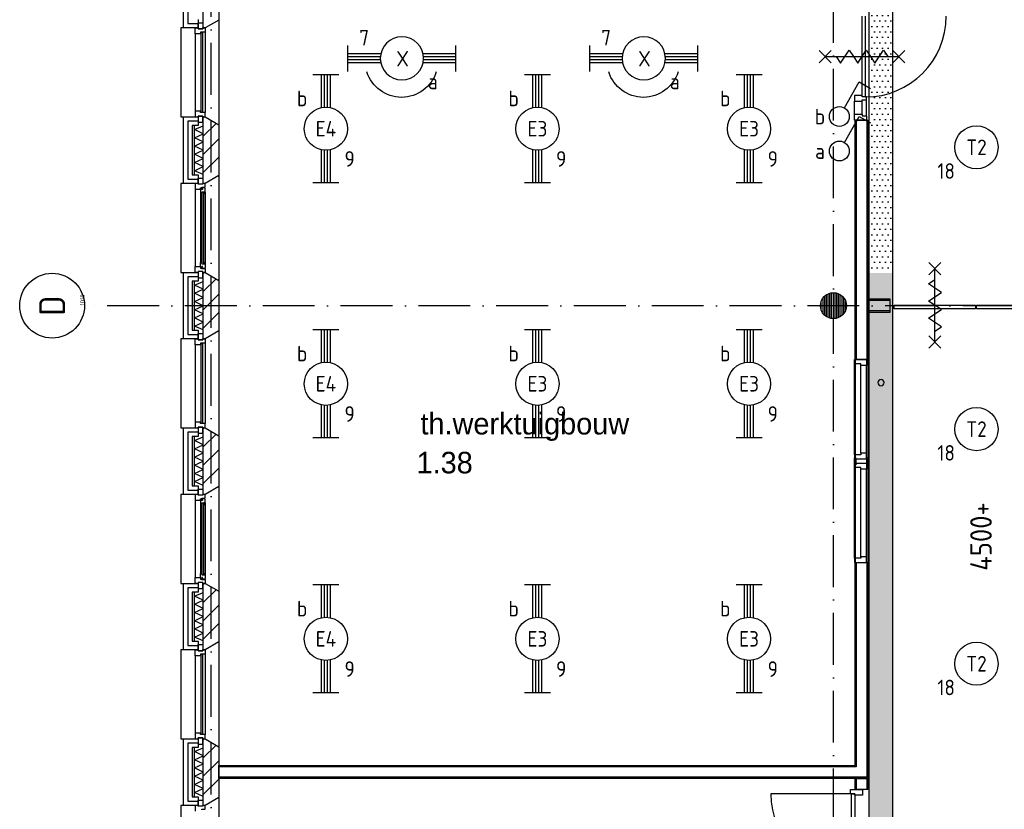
# Model space of a CAD drawing. Header units: millimetres. Extents: x 84333 to 240712, y -2244 to 84291.
# Tile 20 of 87: x 121504 to 132895, y 21345 to 30487. Entities that reach past the tile are written whole.
import ezdxf
from ezdxf.enums import TextEntityAlignment as Align

# ---------------------------------------------------------------- set-up
doc = ezdxf.new("R2010")
doc.units = ezdxf.units.MM
doc.header["$LTSCALE"] = 100
doc.linetypes.add('DASHDOT', pattern=[9, 6, -1.5, 0, -1.5])
doc.layers.get('0').update_dxf_attribs({"linetype": 'CONTINUOUS'})
for name, color, linetype in [('AFDELING', 4, 'CONTINUOUS'), ('AL$1----_TEKST', 7, 'CONTINUOUS'), ('AL$2----_RENVOOI', 7, 'CONTINUOUS'), ('AL$7----_STRAMIEN', 1, 'DASHDOT'), ('AL21----_BUITENWAND', 4, 'CONTINUOUS'), ('AL21K---_ISOLATIE', 1, 'CONTINUOUS'), ('AL22----_BINNENWAND', 7, 'CONTINUOUS'), ('AL28----_KONSTRUKTIE', 3, 'CONTINUOUS'), ('AL31----_BUITENKOZ', 7, 'CONTINUOUS'), ('AL32----_BINNENKOZ', 7, 'CONTINUOUS'), ('AL32----_DRAAIRICHTING', 1, 'CONTINUOUS'), ('AL65----_BEVEILIGING', 7, 'CONTINUOUS'), ('ALN-----_BLOCKNAAM', 2, 'CONTINUOUS'), ('ALXA3---_VOLZWART', 14, 'CONTINUOUS'), ('ALXAA---_GEWBETON', 12, 'CONTINUOUS'), ('ALXAB---_PREFABBETON', 1, 'CONTINUOUS'), ('BOUW', 8, 'CONTINUOUS'), ('EB63101-_ATTRIB', 2, 'CONTINUOUS'), ('EB63102-_ATTRIB', 2, 'CONTINUOUS'), ('EL63101-_LICHT-ARM', 3, 'CONTINUOUS'), ('EL63101-LICHT-ARM', 3, 'CONTINUOUS'), ('EL63102-_LICHT-SCH', 3, 'CONTINUOUS'), ('EL6441--_DATACOM', 3, 'CONTINUOUS'), ('KABELGGOOT1', 8, 'CONTINUOUS')]:
    doc.layers.add(name, color=color, linetype=linetype)
doc.styles.add('1_8', font='ISO', dxfattribs={"height": 1.8})
doc.styles.add('BURO-025', font='BUROFONT.shx', dxfattribs={"height": 250})
doc.styles.get("Standard").update_dxf_attribs({"font": 'iso.shx'})
doc.styles.add('TECHNIC', font='technic_.ttf')
pattern_1 = [(8e-14, (39793.956, 199192.7), (31.75, 63.5), [0, -63.5])]

# ---------------------------------------------------------------- blocks, each defined once
blk = doc.blocks.new('EJ3T20')
at = {"color": 0}
for p, q in [((-6.25, -1.5), (-6.25, 1.5)), ((6.25, -1.5), (6.25, 1.5)), ((-6.25, 0.52), (-2.44, 0.52)), ((-6.25, 0.17), (-2.49, 0.17)), ((2.44, 0.52), (6.25, 0.52)), ((2.49, 0.17), (6.25, 0.17)), ((-6.25, -0.17), (-2.49, -0.17)), ((-6.25, -0.52), (-2.44, -0.52)), ((2.44, -0.52), (6.25, -0.52)), ((2.49, -0.17), (6.25, -0.17))]:
    blk.add_line(p, q, dxfattribs=at)
blk.add_circle((0, 0), 2.5, dxfattribs=at)
at = {"color": 0, "style": '1_8'}
for tag, flags, p in [('SCHAK', 8, (3.5, 2.75)), ('A_CODE', 8, (0, 0)), ('GROEP', 8, (-3.5, -2.75)), ('KAST', 9, (3.5, -2.75))]:
    blk.add_attdef(tag, text='', height=1.8, dxfattribs=dict(at, flags=flags)).set_placement(p, align=Align.MIDDLE)
blk = doc.blocks.new('SCHAK')
blk.add_lwpolyline([(0.58, 1), (2.31, 4), (3.61, 3.25)])
blk.add_circle((0, 0), 1.15)
at = {"style": '1_8'}
for tag, flags, p in [('SCHAK', 8, (3, 5.5)), ('KAST', 9, (-3, 0.5)), ('M_CODE', 9, (0, 0)), ('DOEL', 9, (-3, -2)), ('GROEP', 9, (-3, -4.5))]:
    blk.add_attdef(tag, text='', height=1.8, dxfattribs=dict(at, flags=flags)).set_placement(p, align=Align.MIDDLE_CENTER)
blk = doc.blocks.new('ES3G00')
at = {"color": 0}
blk.add_circle((0, 0), 2.5, dxfattribs=at)
at = {"color": 0, "style": '1_8'}
for tag, flags, p in [('SCHAK', 8, (3.5, 2.75)), ('A_CODE', 8, (0, 0)), ('GROEP', 8, (-3.5, -2.75)), ('KAST', 9, (3.5, -2.75))]:
    blk.add_attdef(tag, text='', height=1.8, dxfattribs=dict(at, flags=flags)).set_placement(p, align=Align.MIDDLE)
blk = doc.blocks.new('PENDEL')
at = {"color": 0}
for p, q in [((-6.25, -1.5), (-6.25, 1.5)), ((6.25, -1.5), (6.25, 1.5)), ((-6.25, 0.52), (-2.44, 0.52)), ((-6.25, 0.18), (-2.49, 0.18)), ((2.44, 0.52), (6.25, 0.52)), ((2.49, 0.18), (6.25, 0.18)), ((-6.25, -0.18), (-2.49, -0.18)), ((-6.25, -0.52), (-2.44, -0.52)), ((2.44, -0.52), (6.25, -0.52)), ((2.49, -0.18), (6.25, -0.18))]:
    blk.add_line(p, q, dxfattribs=at)
blk.add_circle((0, 0), 2.5, dxfattribs=at)
at = {"layer": 'EL63101-_LICHT-ARM'}
blk.add_arc((0.04, -0.3), 4.21, 197.6135, 342.3865, dxfattribs=at)
at = {"color": 6, "style": '1_8'}
for tag, flags, p in [('SCHAK', 8, (3.5, 2.75)), ('A_CODE', 8, (0, 0)), ('GROEP', 8, (-3.5, -2.75)), ('KAST', 9, (3.5, -2.75))]:
    blk.add_attdef(tag, text='', height=1.8, dxfattribs=dict(at, flags=flags)).set_placement(p, align=Align.MIDDLE)
at = {"style": '1_8', "flags": 8}
blk.add_attdef('M_CODE', text='', height=3.6, dxfattribs=at).set_placement((0, 0), align=Align.MIDDLE_CENTER)
blk = doc.blocks.new('1010')
at = {"layer": 'AL$7----_STRAMIEN', "color": 7, "linetype": 'Continuous'}
blk.add_circle((0, 750), 750, dxfattribs=at)
at = {"layer": 'AL$7----_STRAMIEN', "color": 3, "linetype": 'Continuous'}
blk.add_attdef('STR-NAAM', text='', height=600, rotation=360, dxfattribs=at).set_placement((0, 750), align=Align.MIDDLE)
at = {"layer": 'ALN-----_BLOCKNAAM', "linetype": 'Continuous'}
blk.add_text('1010', height=100, dxfattribs=at).set_placement((0, 0))
blk = doc.blocks.new('A$C13e6995e')
at = {"layer": 'KABELGGOOT1'}
h = blk.add_hatch(dxfattribs=at)
h.set_pattern_fill('DOTS', color=256, scale=40, style=0)
h.set_pattern_definition(pattern_1)
h.paths.add_polyline_path([(47270, 36923), (47000, 36923), (47000, 35878), (47270, 35878)])
h.paths.add_polyline_path([(46621, 36531), (46621, 36331), (46995, 36331), (46995, 36531)])
h.paths.add_polyline_path([(46621, 36331), (46621, 36531), (46145, 36531), (46145, 36331)])
h.paths.add_polyline_path([(47000, 31285), (47270, 31285), (47270, 32865), (47000, 32865)])
h = blk.add_hatch(dxfattribs=at)
h.set_pattern_fill('DOTS', color=256, scale=40, style=0)
h.set_pattern_definition(pattern_1)
h.paths.add_polyline_path([(47270, 31285), (47000, 31285), (47000, 30604), (47270, 30604)])
h = blk.add_hatch(dxfattribs=at)
h.set_pattern_fill('DOTS', color=256, scale=40, style=0)
h.set_pattern_definition(pattern_1)
h.paths.add_polyline_path([(47270, 30166), (47000, 30166), (47000, 29802), (47270, 29802)])
h.paths.add_polyline_path([(47270, 30604), (47000, 30604), (47000, 30166), (47270, 30166)])
h = blk.add_hatch(dxfattribs=at)
h.set_pattern_fill('DOTS', color=256, scale=40, style=0)
h.set_pattern_definition(pattern_1)
h.paths.add_polyline_path([(47270, 29800), (47000, 29800), (47000, 26932), (47270, 26932)])
h.paths.add_polyline_path([(47270, 26932), (47000, 26932), (47000, 23926), (47270, 23926)])
h.paths.add_polyline_path([(47270, 23926), (47000, 23926), (47000, 23210), (46925, 23135), (45721, 23135), (45721, 22935), (46925, 22935), (47000, 22859), (46999, 20839), (47270, 20839), (47270, 22859), (47344, 22934), (50030, 22934), (50105, 22859), (50105, 20839), (50305, 20839), (50305, 22859), (50380, 22934), (54027, 22934), (54102, 22859), (54102, 20839), (54302, 20839), (54302, 22859), (54377, 22934), (55311, 22935), (55311, 23981), (55111, 23981), (55111, 23210), (55049, 23134), (47345, 23134), (47270, 23210)])
at = {"layer": 'AL$2----_RENVOOI', "color": 8, "linetype": 'Continuous'}
for start, end in [(0, 180), (180, 0)]:
    blk.add_arc((47137, 28529), 36, start, end, dxfattribs=at)
at = {"layer": 'AL$7----_STRAMIEN', "color": 1}
for p, q in [((39385, 9360), (39385, 79257)), ((46585, 9961), (46585, 79257)), ((59485, 29420), (37921, 29420))]:
    blk.add_line(p, q, dxfattribs=at)
at = {"layer": 'AL21----_BUITENWAND', "color": 8}
for p, q in [((39065, 32635), (39065, 33405)), ((39234, 32735), (39234, 32635)), ((39234, 32635), (39065, 32635)), ((39065, 30835), (39065, 31605)), ((39065, 31605), (39234, 31605)), ((39234, 31605), (39234, 31505)), ((39234, 31505), (39165, 31505)), ((39165, 31505), (39165, 30935)), ((39165, 30935), (39234, 30935)), ((39234, 30935), (39234, 30835)), ((39234, 30835), (39065, 30835)), ((39065, 29035), (39065, 29805)), ((39065, 29805), (39234, 29805)), ((39234, 29805), (39234, 29705)), ((39234, 29705), (39165, 29705)), ((39165, 29705), (39165, 29135)), ((39165, 29135), (39234, 29135)), ((39234, 29135), (39234, 29035)), ((39234, 29035), (39065, 29035)), ((39065, 27235), (39065, 28005)), ((39065, 28005), (39234, 28005)), ((39234, 28005), (39234, 27905)), ((39234, 27905), (39165, 27905)), ((39165, 27905), (39165, 27335)), ((39234, 27235), (39065, 27235)), ((39165, 27335), (39234, 27335)), ((39234, 27335), (39234, 27235)), ((39065, 25435), (39065, 26205)), ((39065, 26205), (39234, 26205)), ((39234, 26205), (39234, 26105)), ((39234, 26105), (39165, 26105)), ((39165, 26105), (39165, 25535)), ((39165, 25535), (39234, 25535)), ((39234, 25535), (39234, 25435)), ((39234, 25435), (39065, 25435)), ((39065, 23635), (39065, 24405)), ((39065, 24405), (39234, 24405)), ((39234, 24405), (39234, 24305)), ((39234, 24305), (39165, 24305)), ((39165, 24305), (39165, 23735)), ((39165, 23735), (39234, 23735)), ((39234, 23735), (39234, 23635)), ((39234, 23635), (39065, 23635))]:
    blk.add_line(p, q, dxfattribs=at)
at = {"layer": 'AL21K---_ISOLATIE', "color": 8, "linetype": 'Continuous'}
for p, q in [((39195, 30935), (39195, 31505)), ((39195, 31458), (39295, 31501)), ((39295, 31410), (39195, 31458)), ((39295, 30935), (39295, 31505)), ((39195, 31363), (39295, 31410)), ((39295, 31315), (39195, 31363)), ((39195, 31268), (39295, 31315)), ((39295, 31220), (39195, 31268)), ((39195, 31173), (39295, 31220)), ((39295, 31125), (39195, 31173)), ((39195, 31078), (39295, 31125)), ((39295, 31030), (39195, 31078)), ((39195, 30983), (39295, 31030)), ((39295, 30939), (39195, 30983)), ((39195, 29135), (39195, 29705)), ((39195, 29658), (39295, 29701)), ((39295, 29610), (39195, 29658)), ((39295, 29135), (39295, 29705)), ((39195, 29563), (39295, 29610)), ((39295, 29515), (39195, 29563)), ((39195, 29468), (39295, 29515)), ((39295, 29420), (39195, 29468)), ((39195, 29373), (39295, 29420)), ((39295, 29325), (39195, 29373)), ((39195, 29278), (39295, 29325)), ((39295, 29230), (39195, 29278)), ((39195, 29183), (39295, 29230)), ((39295, 29139), (39195, 29183)), ((39195, 27335), (39195, 27905)), ((39195, 27858), (39295, 27901)), ((39295, 27810), (39195, 27858)), ((39195, 27763), (39295, 27810)), ((39295, 27335), (39295, 27905)), ((39295, 27715), (39195, 27763)), ((39195, 27668), (39295, 27715)), ((39295, 27620), (39195, 27668)), ((39195, 27573), (39295, 27620)), ((39295, 27525), (39195, 27573)), ((39195, 27478), (39295, 27525)), ((39295, 27430), (39195, 27478)), ((39195, 27383), (39295, 27430)), ((39295, 27339), (39195, 27383)), ((39195, 25535), (39195, 26105)), ((39195, 26058), (39295, 26101)), ((39295, 25535), (39295, 26105)), ((39295, 26010), (39195, 26058)), ((39195, 25963), (39295, 26010)), ((39295, 25915), (39195, 25963)), ((39195, 25868), (39295, 25915)), ((39295, 25820), (39195, 25868)), ((39195, 25773), (39295, 25820)), ((39295, 25725), (39195, 25773)), ((39195, 25678), (39295, 25725)), ((39295, 25630), (39195, 25678)), ((39195, 25583), (39295, 25630)), ((39295, 25539), (39195, 25583)), ((39195, 23735), (39195, 24305)), ((39195, 24258), (39295, 24301)), ((39295, 23735), (39295, 24305)), ((39295, 24210), (39195, 24258)), ((39195, 24163), (39295, 24210)), ((39295, 24115), (39195, 24163)), ((39195, 24068), (39295, 24115)), ((39295, 24020), (39195, 24068)), ((39195, 23973), (39295, 24020)), ((39295, 23925), (39195, 23973)), ((39195, 23878), (39295, 23925)), ((39295, 23830), (39195, 23878)), ((39195, 23783), (39295, 23830)), ((39295, 23739), (39195, 23783))]:
    blk.add_line(p, q, dxfattribs=at)
at = {"layer": 'AL22----_BINNENWAND', "color": 8}
for p, q in [((46835, 28795), (46835, 31569)), ((46835, 31569), (46985, 31569)), ((46985, 31569), (46985, 28795)), ((47243, 29495), (46985, 29495)), ((46985, 29495), (46985, 29345)), ((47243, 29345), (47243, 29495)), ((46985, 29345), (47243, 29345)), ((46835, 28795), (46835, 26445)), ((46985, 28795), (46835, 28795)), ((46985, 28795), (46985, 26445)), ((46835, 24095), (46835, 26445)), ((46835, 26445), (46985, 26445)), ((46985, 26445), (46985, 23945)), ((39475, 23945), (39475, 24095)), ((39475, 24095), (46835, 24095)), ((46985, 23945), (39475, 23945)), ((46835, 23820), (46835, 23945)), ((46835, 23945), (46985, 23945)), ((46985, 23945), (46985, 23820)), ((46985, 23820), (46835, 23820))]:
    blk.add_line(p, q, dxfattribs=at)
at = {"layer": 'AL22----_BINNENWAND', "color": 8, "linetype": 'Continuous'}
for p, q in [((46850, 31569), (46850, 28795)), ((46970, 31569), (46970, 28795)), ((47243, 29480), (46985, 29480)), ((47243, 29480), (47070, 29480)), ((47243, 29360), (46985, 29360)), ((47243, 29360), (47070, 29360)), ((46850, 26445), (46850, 24080)), ((46970, 26445), (46970, 23960)), ((46850, 24080), (39475, 24080)), ((46970, 23960), (39475, 23960)), ((46850, 23945), (46850, 23820)), ((46970, 23945), (46970, 23820))]:
    blk.add_line(p, q, dxfattribs=at)
at = {"layer": 'AL28----_KONSTRUKTIE', "color": 8}
for p, q in [((39295, 32635), (39295, 33405)), ((39475, 33313), (39475, 32727)), ((39475, 32727), (39315, 32635)), ((39315, 32635), (39295, 32635)), ((39295, 31605), (39315, 31605)), ((39295, 30835), (39295, 31605)), ((39315, 31605), (39475, 31513)), ((39475, 31513), (39475, 30927)), ((39475, 30927), (39315, 30835)), ((39315, 30835), (39295, 30835)), ((39295, 29805), (39315, 29805)), ((39295, 29035), (39295, 29805)), ((39315, 29805), (39475, 29713)), ((39475, 29713), (39475, 29127)), ((39475, 29127), (39315, 29035)), ((39315, 29035), (39295, 29035)), ((39295, 28005), (39315, 28005)), ((39295, 27235), (39295, 28005)), ((39315, 28005), (39475, 27913)), ((39475, 27913), (39475, 27327)), ((39315, 27235), (39295, 27235)), ((39475, 27327), (39315, 27235)), ((39295, 26205), (39315, 26205)), ((39295, 25435), (39295, 26205)), ((39315, 26205), (39475, 26113)), ((39475, 26113), (39475, 25527)), ((39475, 25527), (39315, 25435)), ((39315, 25435), (39295, 25435)), ((39295, 24405), (39315, 24405)), ((39295, 23635), (39295, 24405)), ((39315, 24405), (39475, 24313)), ((39475, 24313), (39475, 23727)), ((39475, 23727), (39315, 23635)), ((39315, 23635), (39295, 23635))]:
    blk.add_line(p, q, dxfattribs=at)
blk.add_circle((46585, 29420), 150, dxfattribs=at)
at = {"layer": 'AL31----_BUITENKOZ', "color": 8}
for p, q in [((39234, 32625), (39234, 32696)), ((39234, 32696), (39290, 32696)), ((39290, 32696), (39290, 32625)), ((39475, 32727), (39475, 31513)), ((39065, 32635), (39035, 32635)), ((39035, 32635), (39035, 31605)), ((39290, 32625), (39234, 32625)), ((39315, 32585), (39315, 31655)), ((39201, 32568), (39201, 31672)), ((39035, 31605), (39065, 31605)), ((39290, 31615), (39234, 31615)), ((39234, 31615), (39234, 31544)), ((39290, 31544), (39290, 31615)), ((39234, 31544), (39290, 31544)), ((39234, 30825), (39234, 30896)), ((39234, 30896), (39290, 30896)), ((39290, 30896), (39290, 30825)), ((39475, 30927), (39475, 29713)), ((39065, 30835), (39035, 30835)), ((39035, 30835), (39035, 29805)), ((39201, 30768), (39201, 29872)), ((39290, 30825), (39234, 30825)), ((39279, 30773), (39264, 30773)), ((39264, 30773), (39264, 30768)), ((39264, 30768), (39264, 30721)), ((39279, 30765), (39279, 30773)), ((39284, 30765), (39279, 30765)), ((39314, 30788), (39284, 30788)), ((39284, 30788), (39284, 30765)), ((39314, 30781), (39314, 30788)), ((39318, 30778), (39314, 30781)), ((39318, 30736), (39318, 30778)), ((39264, 30721), (39264, 29919)), ((39264, 30721), (39277, 30719)), ((39277, 30719), (39277, 30736)), ((39277, 30736), (39318, 30736)), ((39316, 30736), (39302, 30736)), ((39302, 30736), (39302, 30719)), ((39302, 30719), (39316, 30719)), ((39316, 30719), (39316, 30736)), ((39318, 30736), (39318, 29904)), ((39264, 29919), (39277, 29921)), ((39264, 29872), (39264, 29919)), ((39264, 29867), (39264, 29872)), ((39279, 29867), (39264, 29867)), ((39277, 29921), (39277, 29904)), ((39277, 29904), (39318, 29904)), ((39284, 29875), (39279, 29875)), ((39279, 29875), (39279, 29867)), ((39284, 29852), (39284, 29875)), ((39314, 29852), (39284, 29852)), ((39302, 29904), (39302, 29921)), ((39302, 29921), (39316, 29921)), ((39316, 29904), (39302, 29904)), ((39318, 29862), (39314, 29859)), ((39314, 29859), (39314, 29852)), ((39316, 29921), (39316, 29904)), ((39318, 29904), (39318, 29862)), ((39035, 29805), (39065, 29805)), ((39290, 29815), (39234, 29815)), ((39234, 29815), (39234, 29744)), ((39234, 29744), (39290, 29744)), ((39290, 29744), (39290, 29815)), ((39234, 29025), (39234, 29096)), ((39234, 29096), (39290, 29096)), ((39290, 29096), (39290, 29025)), ((39475, 29127), (39475, 27913)), ((39065, 29035), (39035, 29035)), ((39035, 29035), (39035, 28005)), ((39201, 28968), (39201, 28072)), ((39290, 29025), (39234, 29025)), ((39315, 28985), (39315, 28055)), ((39035, 28005), (39065, 28005)), ((39290, 28015), (39234, 28015)), ((39234, 28015), (39234, 27944)), ((39234, 27944), (39290, 27944)), ((39290, 27944), (39290, 28015)), ((39065, 27235), (39035, 27235)), ((39035, 27235), (39035, 26205)), ((39234, 27225), (39234, 27296)), ((39234, 27296), (39290, 27296)), ((39290, 27296), (39290, 27225)), ((39475, 27327), (39475, 26113)), ((39201, 27168), (39201, 26272)), ((39290, 27225), (39234, 27225)), ((39279, 27173), (39264, 27173)), ((39264, 27173), (39264, 27168)), ((39264, 27168), (39264, 27121)), ((39264, 27121), (39264, 26319)), ((39264, 27121), (39277, 27119)), ((39277, 27119), (39277, 27136)), ((39277, 27136), (39318, 27136)), ((39279, 27165), (39279, 27173)), ((39284, 27165), (39279, 27165)), ((39314, 27188), (39284, 27188)), ((39284, 27188), (39284, 27165)), ((39316, 27136), (39302, 27136)), ((39302, 27136), (39302, 27119)), ((39302, 27119), (39316, 27119)), ((39314, 27181), (39314, 27188)), ((39318, 27178), (39314, 27181)), ((39316, 27119), (39316, 27136)), ((39318, 27136), (39318, 27178)), ((39318, 27136), (39318, 26304)), ((39264, 26319), (39277, 26321)), ((39264, 26272), (39264, 26319)), ((39277, 26321), (39277, 26304)), ((39302, 26304), (39302, 26321)), ((39302, 26321), (39316, 26321)), ((39316, 26321), (39316, 26304)), ((39035, 26205), (39065, 26205)), ((39290, 26215), (39234, 26215)), ((39234, 26215), (39234, 26144)), ((39264, 26267), (39264, 26272)), ((39279, 26267), (39264, 26267)), ((39277, 26304), (39318, 26304)), ((39284, 26275), (39279, 26275)), ((39279, 26275), (39279, 26267)), ((39284, 26252), (39284, 26275)), ((39314, 26252), (39284, 26252)), ((39290, 26144), (39290, 26215)), ((39316, 26304), (39302, 26304)), ((39318, 26262), (39314, 26259)), ((39314, 26259), (39314, 26252)), ((39318, 26304), (39318, 26262)), ((39234, 26144), (39290, 26144)), ((39475, 25527), (39475, 24313)), ((39065, 25435), (39035, 25435)), ((39035, 25435), (39035, 24405)), ((39234, 25425), (39234, 25496)), ((39234, 25496), (39290, 25496)), ((39290, 25425), (39234, 25425)), ((39290, 25496), (39290, 25425)), ((39201, 25368), (39201, 24472)), ((39315, 25385), (39315, 24455)), ((39035, 24405), (39065, 24405)), ((39290, 24415), (39234, 24415)), ((39234, 24415), (39234, 24344)), ((39290, 24344), (39290, 24415)), ((39234, 24344), (39290, 24344)), ((39234, 23625), (39234, 23696)), ((39234, 23696), (39290, 23696)), ((39290, 23696), (39290, 23625)), ((39475, 23727), (39475, 22513)), ((39065, 23635), (39035, 23635)), ((39035, 23635), (39035, 22605)), ((39290, 23625), (39234, 23625))]:
    blk.add_line(p, q, dxfattribs=at)
at = {"layer": 'AL31----_BUITENKOZ', "color": 8, "linetype": 'Continuous'}
for p, q in [((39201, 32568), (39201, 32635)), ((39201, 32635), (39234, 32635)), ((39234, 32635), (39234, 32625)), ((39234, 32625), (39290, 32625)), ((39315, 32585), (39264, 32585)), ((39264, 32585), (39264, 32568)), ((39290, 32625), (39290, 32635)), ((39290, 32635), (39290, 32635)), ((39290, 32635), (39315, 32635)), ((39315, 32635), (39315, 32585)), ((39315, 32585), (39315, 32585)), ((39264, 32568), (39201, 32568)), ((39201, 32568), (39201, 32568)), ((39201, 32568), (39201, 32568)), ((39201, 32568), (39201, 32568)), ((39201, 32568), (39201, 32568)), ((39289, 32580), (39268, 32580)), ((39268, 32580), (39268, 31660)), ((39289, 31660), (39289, 32580)), ((39264, 31672), (39201, 31672)), ((39201, 31672), (39201, 31672)), ((39201, 31672), (39201, 31672)), ((39201, 31672), (39201, 31672)), ((39201, 31672), (39201, 31672)), ((39201, 31672), (39201, 31605)), ((39264, 31655), (39264, 31672)), ((39201, 31605), (39234, 31605)), ((39234, 31605), (39234, 31615)), ((39234, 31615), (39290, 31615)), ((39315, 31655), (39264, 31655)), ((39268, 31660), (39289, 31660)), ((39290, 31615), (39290, 31605)), ((39290, 31605), (39290, 31605)), ((39290, 31605), (39315, 31605)), ((39315, 31655), (39315, 31655)), ((39315, 31605), (39315, 31655)), ((39300, 30734), (39279, 30734)), ((39279, 30734), (39279, 29906)), ((39300, 29906), (39300, 30734)), ((39279, 29906), (39300, 29906)), ((47288, 29383), (47288, 29424)), ((47288, 29424), (48229, 29424)), ((48229, 29424), (48229, 29383)), ((48241, 29383), (48241, 29424)), ((48241, 29424), (49179, 29424)), ((48229, 29383), (47288, 29383)), ((49179, 29383), (48241, 29383)), ((39201, 28968), (39201, 29035)), ((39201, 29035), (39234, 29035)), ((39264, 28968), (39201, 28968)), ((39201, 28968), (39201, 28968)), ((39201, 28968), (39201, 28968)), ((39201, 28968), (39201, 28968)), ((39201, 28968), (39201, 28968)), ((39234, 29035), (39234, 29025)), ((39234, 29025), (39290, 29025)), ((39315, 28985), (39264, 28985)), ((39264, 28985), (39264, 28968)), ((39289, 28980), (39268, 28980)), ((39268, 28980), (39268, 28060)), ((39289, 28060), (39289, 28980)), ((39290, 29025), (39290, 29035)), ((39290, 29035), (39290, 29035)), ((39290, 29035), (39315, 29035)), ((39315, 29035), (39315, 28985)), ((39315, 28985), (39315, 28985)), ((39264, 28072), (39201, 28072)), ((39201, 28072), (39201, 28072)), ((39201, 28072), (39201, 28072)), ((39201, 28072), (39201, 28072)), ((39201, 28072), (39201, 28072)), ((39201, 28072), (39201, 28005)), ((39264, 28055), (39264, 28072)), ((39315, 28055), (39264, 28055)), ((39268, 28060), (39289, 28060)), ((39315, 28055), (39315, 28055)), ((39315, 28005), (39315, 28055)), ((39201, 28005), (39234, 28005)), ((39234, 28005), (39234, 28015)), ((39234, 28015), (39290, 28015)), ((39290, 28015), (39290, 28005)), ((39290, 28005), (39290, 28005)), ((39290, 28005), (39315, 28005)), ((39300, 27134), (39279, 27134)), ((39279, 27134), (39279, 26306)), ((39300, 26306), (39300, 27134)), ((39279, 26306), (39300, 26306)), ((39201, 25368), (39201, 25435)), ((39201, 25435), (39234, 25435)), ((39234, 25435), (39234, 25425)), ((39234, 25425), (39290, 25425)), ((39290, 25425), (39290, 25435)), ((39290, 25435), (39290, 25435)), ((39290, 25435), (39315, 25435)), ((39315, 25435), (39315, 25385)), ((39264, 25368), (39201, 25368)), ((39201, 25368), (39201, 25368)), ((39201, 25368), (39201, 25368)), ((39201, 25368), (39201, 25368)), ((39201, 25368), (39201, 25368)), ((39315, 25385), (39264, 25385)), ((39264, 25385), (39264, 25368)), ((39289, 25380), (39268, 25380)), ((39268, 25380), (39268, 24460)), ((39289, 24460), (39289, 25380)), ((39315, 25385), (39315, 25385)), ((39264, 24472), (39201, 24472)), ((39201, 24472), (39201, 24472)), ((39201, 24472), (39201, 24472)), ((39201, 24472), (39201, 24472)), ((39201, 24472), (39201, 24472)), ((39201, 24472), (39201, 24405)), ((39201, 24405), (39234, 24405)), ((39234, 24405), (39234, 24415)), ((39234, 24415), (39290, 24415)), ((39264, 24455), (39264, 24472)), ((39315, 24455), (39264, 24455)), ((39268, 24460), (39289, 24460)), ((39290, 24415), (39290, 24405)), ((39290, 24405), (39290, 24405)), ((39290, 24405), (39315, 24405)), ((39315, 24455), (39315, 24455)), ((39315, 24405), (39315, 24455))]:
    blk.add_line(p, q, dxfattribs=at)
at = {"layer": 'AL32----_BINNENKOZ', "color": 8}
for p, q in [((46916, 31836), (46916, 32770)), ((46956, 31836), (46956, 32770)), ((46916, 31853), (46828, 31853)), ((46828, 31853), (46828, 31786)), ((46828, 31786), (46916, 31786)), ((46828, 31636), (46828, 31786)), ((46916, 31836), (46916, 31853)), ((46967, 31836), (46916, 31836)), ((46916, 31786), (46916, 31803)), ((46916, 31803), (46967, 31803)), ((46916, 31636), (46916, 31786)), ((46967, 31803), (46967, 31836)), ((46967, 31803), (46967, 31836)), ((46967, 31619), (46967, 31803)), ((46828, 31569), (46828, 31636)), ((46828, 31636), (46916, 31636)), ((46967, 31569), (46828, 31569)), ((46916, 31636), (46916, 31619)), ((46916, 31619), (46967, 31619)), ((46967, 31619), (46967, 31569)), ((39234, 30835), (39201, 30835)), ((39201, 30835), (39201, 30768)), ((39201, 30768), (39264, 30768)), ((39234, 30825), (39234, 30835)), ((39290, 30825), (39234, 30825)), ((39264, 30768), (39264, 30785)), ((39264, 30785), (39279, 30785)), ((39279, 30785), (39279, 30791)), ((39279, 30791), (39315, 30791)), ((39315, 30835), (39290, 30835)), ((39290, 30835), (39290, 30825)), ((39315, 30791), (39315, 30835)), ((39201, 29805), (39201, 29872)), ((39201, 29872), (39264, 29872)), ((39264, 29872), (39264, 29855)), ((39264, 29855), (39279, 29855)), ((39279, 29855), (39279, 29849)), ((39279, 29849), (39315, 29849)), ((39315, 29849), (39315, 29805)), ((39234, 29805), (39201, 29805)), ((39290, 29815), (39234, 29815)), ((39234, 29815), (39234, 29805)), ((39290, 29805), (39290, 29815)), ((39315, 29805), (39290, 29805)), ((46828, 28795), (46967, 28795)), ((46828, 28745), (46828, 28795)), ((46904, 28745), (46828, 28745)), ((46828, 27695), (46828, 28745)), ((46904, 28728), (46904, 28745)), ((46967, 28728), (46904, 28728)), ((46904, 27712), (46904, 28728)), ((46967, 28795), (46967, 28728)), ((46967, 27712), (46967, 28728)), ((46904, 27695), (46828, 27695)), ((46828, 27695), (46828, 27645)), ((46967, 27712), (46904, 27712)), ((46904, 27712), (46904, 27695)), ((46967, 27645), (46967, 27712)), ((46828, 27645), (46967, 27645)), ((46828, 27595), (46967, 27595)), ((46828, 27545), (46828, 27595)), ((46829, 27645), (46829, 27658)), ((46829, 27658), (46847, 27658)), ((46829, 27583), (46829, 27645)), ((46847, 27583), (46829, 27583)), ((46847, 27595), (46847, 27645)), ((46847, 27645), (46853, 27645)), ((46853, 27595), (46847, 27595)), ((46847, 27595), (46847, 27583)), ((46972, 27645), (46967, 27645)), ((46967, 27595), (46972, 27595)), ((46967, 27595), (46967, 27528)), ((46990, 27658), (46972, 27658)), ((46972, 27595), (46972, 27645)), ((46972, 27595), (46972, 27583)), ((46972, 27583), (46990, 27583)), ((46990, 27645), (46990, 27658)), ((46990, 27583), (46990, 27645)), ((46904, 27545), (46828, 27545)), ((46828, 26495), (46828, 27545)), ((46904, 27528), (46904, 27545)), ((46967, 27528), (46904, 27528)), ((46904, 26512), (46904, 27528)), ((46967, 26512), (46967, 27528)), ((39234, 27235), (39201, 27235)), ((39201, 27235), (39201, 27168)), ((39234, 27225), (39234, 27235)), ((39315, 27235), (39290, 27235)), ((39290, 27235), (39290, 27225)), ((39315, 27191), (39315, 27235)), ((39201, 27168), (39264, 27168)), ((39290, 27225), (39234, 27225)), ((39264, 27168), (39264, 27185)), ((39264, 27185), (39279, 27185)), ((39279, 27185), (39279, 27191)), ((39279, 27191), (39315, 27191)), ((46904, 26495), (46828, 26495)), ((46828, 26495), (46828, 26445)), ((46828, 26445), (46967, 26445)), ((46967, 26512), (46904, 26512)), ((46904, 26512), (46904, 26495)), ((46967, 26445), (46967, 26512)), ((39201, 26205), (39201, 26272)), ((39201, 26272), (39264, 26272)), ((39234, 26205), (39201, 26205)), ((39290, 26215), (39234, 26215)), ((39234, 26215), (39234, 26205)), ((39264, 26272), (39264, 26255)), ((39264, 26255), (39279, 26255)), ((39279, 26255), (39279, 26249)), ((39279, 26249), (39315, 26249)), ((39290, 26205), (39290, 26215)), ((39315, 26205), (39290, 26205)), ((39315, 26249), (39315, 26205)), ((46783, 23770), (46783, 23820)), ((46783, 23820), (46922, 23820)), ((46922, 23820), (46922, 23753)), ((46834, 23770), (46783, 23770)), ((46794, 22836), (46794, 23770)), ((46794, 23770), (46834, 23770)), ((46834, 23753), (46834, 23770)), ((46834, 23770), (46834, 22836)), ((46922, 23753), (46834, 23753)), ((39234, 23635), (39201, 23635)), ((39201, 23635), (39201, 23568)), ((39234, 23625), (39234, 23635)), ((39290, 23625), (39234, 23625)), ((39279, 23585), (39279, 23591)), ((39279, 23591), (39315, 23591)), ((39315, 23635), (39290, 23635)), ((39290, 23635), (39290, 23625)), ((39315, 23591), (39315, 23635))]:
    blk.add_line(p, q, dxfattribs=at)
at = {"layer": 'AL32----_DRAAIRICHTING', "color": 8}
blk.add_line((46794, 23770), (45860, 23770), dxfattribs=at)
for centre, start, end in [((46956, 32770), 270, 0), ((46794, 23770), 180, 270)]:
    blk.add_arc(centre, 934, start, end, dxfattribs=at)
at = {"layer": 'AL65----_BEVEILIGING', "color": 8, "linetype": 'Continuous'}
for points in [[(46421, 32233), (46561, 32373)], [(46421, 32373), (46561, 32233)], [(46616, 32303), (46666, 32228), (46766, 32378), (46816, 32303)], [(46816, 32303), (46866, 32228), (46966, 32378), (47016, 32303)], [(47016, 32303), (47066, 32228), (47166, 32378), (47216, 32303)], [(47271, 32233), (47411, 32373)], [(47271, 32373), (47411, 32233)], [(46491, 32303), (47341, 32303)], [(47829, 29779), (47689, 29919)], [(47689, 29779), (47829, 29919)], [(47759, 28999), (47759, 29849)], [(47759, 29524), (47834, 29574), (47684, 29674), (47759, 29724)], [(47759, 29324), (47834, 29374), (47684, 29474), (47759, 29524)], [(47759, 29124), (47834, 29174), (47684, 29274), (47759, 29324)], [(47829, 28929), (47689, 29069)], [(47689, 28929), (47829, 29069)]]:
    blk.add_lwpolyline(points, dxfattribs=at)
at = {"layer": 'ALXA3---_VOLZWART', "color": 8}
for p, q in [((39115, 33355), (39115, 32685)), ((39115, 32685), (39234, 32685)), ((39234, 31555), (39115, 31555)), ((39115, 31555), (39115, 30885)), ((39115, 30885), (39234, 30885)), ((39234, 29755), (39115, 29755)), ((39115, 29755), (39115, 29085)), ((39115, 29085), (39234, 29085)), ((39234, 27955), (39115, 27955)), ((39115, 27955), (39115, 27285)), ((39115, 27285), (39234, 27285)), ((39234, 26155), (39115, 26155)), ((39115, 26155), (39115, 25485)), ((39115, 25485), (39234, 25485)), ((39234, 24355), (39115, 24355)), ((39115, 24355), (39115, 23685)), ((39115, 23685), (39234, 23685))]:
    blk.add_line(p, q, dxfattribs=at)
at = {"layer": 'ALXAA---_GEWBETON', "color": 8}
for p, q in [((46465, 29330), (46465, 29510)), ((46485, 29308), (46485, 29532)), ((46505, 29293), (46505, 29547)), ((46525, 29283), (46525, 29558)), ((46545, 29275), (46545, 29565)), ((46565, 29271), (46565, 29569)), ((46585, 29270), (46585, 29570)), ((46605, 29271), (46605, 29569)), ((46625, 29275), (46625, 29565)), ((46645, 29283), (46645, 29558)), ((46665, 29293), (46665, 29547)), ((46685, 29308), (46685, 29532)), ((46705, 29330), (46705, 29510)), ((46445, 29366), (46445, 29474)), ((46725, 29366), (46725, 29474))]:
    blk.add_line(p, q, dxfattribs=at)
at = {"layer": 'ALXAB---_PREFABBETON', "color": 8}
for p, q in [((39295, 31596), (39304, 31605)), ((39295, 31384), (39443, 31531)), ((39295, 31172), (39475, 31352)), ((39295, 30960), (39475, 31140)), ((39295, 29796), (39304, 29805)), ((39295, 29584), (39443, 29731)), ((39295, 29372), (39475, 29552)), ((39295, 29160), (39475, 29340)), ((39295, 27996), (39304, 28005)), ((39295, 27784), (39443, 27931)), ((39295, 27572), (39475, 27752)), ((39295, 27360), (39475, 27540)), ((39295, 26196), (39304, 26205)), ((39295, 25984), (39443, 26131)), ((39295, 25772), (39475, 25952)), ((39295, 25560), (39475, 25740)), ((39295, 24396), (39304, 24405)), ((39295, 24184), (39443, 24331)), ((39295, 23972), (39475, 24152)), ((39295, 23760), (39475, 23940))]:
    blk.add_line(p, q, dxfattribs=at)
at = {"layer": 'KABELGGOOT1'}
for p, q in [((47000, 23210, 3650), (47000, 37825, 3650)), ((47270, 37825, 3650), (47270, 23210, 3650))]:
    blk.add_line(p, q, dxfattribs=at)
at = {"layer": 'AL$7----_STRAMIEN', "xscale": 0.5, "yscale": 0.5, "zscale": 0.5, "rotation": 90.00000000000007}
blk.add_blockref('1010', (37921, 29420), dxfattribs=at).add_auto_attribs({'STR-NAAM': 'D'})
at = {"layer": 'AFDELING', "color": 8, "style": 'TECHNIC'}
for p in [(92219, 54468), (58038, 41625), (88108, 41444)]:
    blk.add_attdef('VIDE', text='', height=500, dxfattribs=at).set_placement(p, align=Align.CENTER)
blk.add_attdef('VIDE', text='', height=500, rotation=90, dxfattribs=at).set_placement((75129, 25766), align=Align.CENTER)
at = {"layer": 'AL$1----_TEKST', "color": 8}
blk.add_text('4500+', height=250, rotation=90, dxfattribs=at).set_placement((48418, 26351))
at = {"layer": 'BOUW', "style": 'BURO-025'}
for s, p in [('th.werktuigbouw', (41807, 27929)), ('1.38', (41762, 27478))]:
    blk.add_text(s, height=250, dxfattribs=at).set_placement(p)

msp = doc.modelspace()

# ---------------------------------------------------------------- block references
at = {"layer": 'EL63101-_LICHT-ARM'}
ref = msp.add_blockref('EJ3T20', (125046, 29225, 3500), dxfattribs=dict(at, xscale=100, yscale=100, zscale=100, rotation=90))
ref.add_attrib('A_CODE', 'E4', dxfattribs={"layer": 'EB63101-_ATTRIB', "color": 1, "height": 180, "style": '1_8', "flags": 8}).set_placement((125046, 29225, 3500), align=Align.MIDDLE)
ref.add_attrib('GROEP', '9', dxfattribs={"layer": 'EB63101-_ATTRIB', "color": 1, "height": 180, "style": '1_8', "flags": 8}).set_placement((125321, 28875, 3500), align=Align.MIDDLE)
ref.add_attrib('SCHAK', 'b', dxfattribs={"layer": 'EB63101-_ATTRIB', "color": 1, "height": 180, "style": '1_8', "flags": 8}).set_placement((124771, 29575, 3500), align=Align.MIDDLE)
ref = msp.add_blockref('EJ3T20', (127494, 29225, 3500), dxfattribs=dict(at, xscale=100, yscale=100, zscale=100, rotation=90))
ref.add_attrib('A_CODE', 'E3', dxfattribs={"layer": 'EB63101-_ATTRIB', "color": 1, "height": 180, "style": '1_8', "flags": 8}).set_placement((127494, 29225, 3500), align=Align.MIDDLE)
ref.add_attrib('GROEP', '9', dxfattribs={"layer": 'EB63101-_ATTRIB', "color": 1, "height": 180, "style": '1_8', "flags": 8}).set_placement((127769, 28875, 3500), align=Align.MIDDLE)
ref.add_attrib('SCHAK', 'b', dxfattribs={"layer": 'EB63101-_ATTRIB', "color": 1, "height": 180, "style": '1_8', "flags": 8}).set_placement((127219, 29575, 3500), align=Align.MIDDLE)
ref = msp.add_blockref('EJ3T20', (129942, 29225, 3500), dxfattribs=dict(at, xscale=100, yscale=100, zscale=100, rotation=90))
ref.add_attrib('A_CODE', 'E3', dxfattribs={"layer": 'EB63101-_ATTRIB', "color": 1, "height": 180, "style": '1_8', "flags": 8}).set_placement((129942, 29225, 3500), align=Align.MIDDLE)
ref.add_attrib('GROEP', '9', dxfattribs={"layer": 'EB63101-_ATTRIB', "color": 1, "height": 180, "style": '1_8', "flags": 8}).set_placement((130217, 28875, 3500), align=Align.MIDDLE)
ref.add_attrib('SCHAK', 'b', dxfattribs={"layer": 'EB63101-_ATTRIB', "color": 1, "height": 180, "style": '1_8', "flags": 8}).set_placement((129667, 29575, 3500), align=Align.MIDDLE)
ref = msp.add_blockref('ES3G00', (132573, 29010), dxfattribs=dict(at, xscale=100, yscale=100, zscale=100))
ref.add_attrib('A_CODE', 'T2', dxfattribs={"layer": '0', "color": 10, "height": 180, "style": '1_8', "flags": 8}).set_placement((132573, 29010), align=Align.MIDDLE)
ref.add_attrib('GROEP', '18', dxfattribs={"layer": '0', "color": 10, "height": 180, "style": '1_8', "flags": 8}).set_placement((132223, 28735), align=Align.MIDDLE)
ref = msp.add_blockref('EJ3T20', (125046, 26272, 3500), dxfattribs=dict(at, xscale=100, yscale=100, zscale=100, rotation=90))
ref.add_attrib('A_CODE', 'E4', dxfattribs={"layer": 'EB63101-_ATTRIB', "color": 1, "height": 180, "style": '1_8', "flags": 8}).set_placement((125046, 26272, 3500), align=Align.MIDDLE)
ref.add_attrib('GROEP', '9', dxfattribs={"layer": 'EB63101-_ATTRIB', "color": 1, "height": 180, "style": '1_8', "flags": 8}).set_placement((125321, 25922, 3500), align=Align.MIDDLE)
ref.add_attrib('SCHAK', 'b', dxfattribs={"layer": 'EB63101-_ATTRIB', "color": 1, "height": 180, "style": '1_8', "flags": 8}).set_placement((124771, 26622, 3500), align=Align.MIDDLE)
ref = msp.add_blockref('EJ3T20', (127494, 26272, 3500), dxfattribs=dict(at, xscale=100, yscale=100, zscale=100, rotation=90))
ref.add_attrib('A_CODE', 'E3', dxfattribs={"layer": 'EB63101-_ATTRIB', "color": 1, "height": 180, "style": '1_8', "flags": 8}).set_placement((127494, 26272, 3500), align=Align.MIDDLE)
ref.add_attrib('GROEP', '9', dxfattribs={"layer": 'EB63101-_ATTRIB', "color": 1, "height": 180, "style": '1_8', "flags": 8}).set_placement((127769, 25922, 3500), align=Align.MIDDLE)
ref.add_attrib('SCHAK', 'b', dxfattribs={"layer": 'EB63101-_ATTRIB', "color": 1, "height": 180, "style": '1_8', "flags": 8}).set_placement((127219, 26622, 3500), align=Align.MIDDLE)
ref = msp.add_blockref('EJ3T20', (129942, 26272, 3500), dxfattribs=dict(at, xscale=100, yscale=100, zscale=100, rotation=90))
ref.add_attrib('A_CODE', 'E3', dxfattribs={"layer": 'EB63101-_ATTRIB', "color": 1, "height": 180, "style": '1_8', "flags": 8}).set_placement((129942, 26272, 3500), align=Align.MIDDLE)
ref.add_attrib('GROEP', '9', dxfattribs={"layer": 'EB63101-_ATTRIB', "color": 1, "height": 180, "style": '1_8', "flags": 8}).set_placement((130217, 25922, 3500), align=Align.MIDDLE)
ref.add_attrib('SCHAK', 'b', dxfattribs={"layer": 'EB63101-_ATTRIB', "color": 1, "height": 180, "style": '1_8', "flags": 8}).set_placement((129667, 26622, 3500), align=Align.MIDDLE)
ref = msp.add_blockref('ES3G00', (132573, 25747), dxfattribs=dict(at, xscale=100, yscale=100, zscale=100))
ref.add_attrib('A_CODE', 'T2', dxfattribs={"layer": '0', "color": 10, "height": 180, "style": '1_8', "flags": 8}).set_placement((132573, 25747), align=Align.MIDDLE)
ref.add_attrib('GROEP', '18', dxfattribs={"layer": '0', "color": 10, "height": 180, "style": '1_8', "flags": 8}).set_placement((132223, 25472), align=Align.MIDDLE)
ref = msp.add_blockref('EJ3T20', (125046, 23319, 3500), dxfattribs=dict(at, xscale=100, yscale=100, zscale=100, rotation=90))
ref.add_attrib('A_CODE', 'E4', dxfattribs={"layer": 'EB63101-_ATTRIB', "color": 1, "height": 180, "style": '1_8', "flags": 8}).set_placement((125046, 23319, 3500), align=Align.MIDDLE)
ref.add_attrib('GROEP', '9', dxfattribs={"layer": 'EB63101-_ATTRIB', "color": 1, "height": 180, "style": '1_8', "flags": 8}).set_placement((125321, 22969, 3500), align=Align.MIDDLE)
ref.add_attrib('SCHAK', 'b', dxfattribs={"layer": 'EB63101-_ATTRIB', "color": 1, "height": 180, "style": '1_8', "flags": 8}).set_placement((124771, 23669, 3500), align=Align.MIDDLE)
ref = msp.add_blockref('EJ3T20', (127494, 23319, 3500), dxfattribs=dict(at, xscale=100, yscale=100, zscale=100, rotation=90))
ref.add_attrib('A_CODE', 'E3', dxfattribs={"layer": 'EB63101-_ATTRIB', "color": 1, "height": 180, "style": '1_8', "flags": 8}).set_placement((127494, 23319, 3500), align=Align.MIDDLE)
ref.add_attrib('GROEP', '9', dxfattribs={"layer": 'EB63101-_ATTRIB', "color": 1, "height": 180, "style": '1_8', "flags": 8}).set_placement((127769, 22969, 3500), align=Align.MIDDLE)
ref.add_attrib('SCHAK', 'b', dxfattribs={"layer": 'EB63101-_ATTRIB', "color": 1, "height": 180, "style": '1_8', "flags": 8}).set_placement((127219, 23669, 3500), align=Align.MIDDLE)
ref = msp.add_blockref('EJ3T20', (129942, 23319, 3500), dxfattribs=dict(at, xscale=100, yscale=100, zscale=100, rotation=90))
ref.add_attrib('A_CODE', 'E3', dxfattribs={"layer": 'EB63101-_ATTRIB', "color": 1, "height": 180, "style": '1_8', "flags": 8}).set_placement((129942, 23319, 3500), align=Align.MIDDLE)
ref.add_attrib('GROEP', '9', dxfattribs={"layer": 'EB63101-_ATTRIB', "color": 1, "height": 180, "style": '1_8', "flags": 8}).set_placement((130217, 22969, 3500), align=Align.MIDDLE)
ref.add_attrib('SCHAK', 'b', dxfattribs={"layer": 'EB63101-_ATTRIB', "color": 1, "height": 180, "style": '1_8', "flags": 8}).set_placement((129667, 23669, 3500), align=Align.MIDDLE)
ref = msp.add_blockref('ES3G00', (132573, 23031), dxfattribs=dict(at, xscale=100, yscale=100, zscale=100))
ref.add_attrib('A_CODE', 'T2', dxfattribs={"layer": '0', "color": 10, "height": 180, "style": '1_8', "flags": 8}).set_placement((132573, 23031), align=Align.MIDDLE)
ref.add_attrib('GROEP', '18', dxfattribs={"layer": '0', "color": 10, "height": 180, "style": '1_8', "flags": 8}).set_placement((132223, 22756), align=Align.MIDDLE)
at = {"layer": 'EL63101-LICHT-ARM'}
ref = msp.add_blockref('PENDEL', (125926, 30039), dxfattribs=dict(at, xscale=-100, yscale=100, zscale=100))
ref.add_attrib('SCHAK', 'a', dxfattribs={"layer": 'EB63101-_ATTRIB', "color": 1, "height": 180, "style": '1_8', "flags": 8}).set_placement((126284, 29772), align=Align.MIDDLE)
ref.add_attrib('GROEP', '7', dxfattribs={"layer": 'EB63101-_ATTRIB', "color": 1, "height": 180, "style": '1_8', "flags": 8}).set_placement((125489, 30278), align=Align.MIDDLE)
ref.add_attrib('A_CODE', 'X', dxfattribs={"layer": 'EB63101-_ATTRIB', "color": 1, "height": 180, "style": '1_8', "flags": 8}).set_placement((125934, 30035), align=Align.MIDDLE)
ref = msp.add_blockref('PENDEL', (128724, 30039), dxfattribs=dict(at, xscale=-100, yscale=100, zscale=100))
ref.add_attrib('SCHAK', 'a', dxfattribs={"layer": 'EB63101-_ATTRIB', "color": 1, "height": 180, "style": '1_8', "flags": 8}).set_placement((129082, 29772), align=Align.MIDDLE)
ref.add_attrib('GROEP', '7', dxfattribs={"layer": 'EB63101-_ATTRIB', "color": 1, "height": 180, "style": '1_8', "flags": 8}).set_placement((128288, 30278), align=Align.MIDDLE)
ref.add_attrib('A_CODE', 'X', dxfattribs={"layer": 'EB63101-_ATTRIB', "color": 1, "height": 180, "style": '1_8', "flags": 8}).set_placement((128732, 30035), align=Align.MIDDLE)
at = {"layer": 'EL63102-_LICHT-SCH'}
ref = msp.add_blockref('SCHAK', (130987, 29366, 1050), dxfattribs=dict(at, xscale=100, yscale=100, zscale=100))
ref.add_attrib('SCHAK', 'b', dxfattribs={"layer": 'EB63102-_ATTRIB', "color": 1, "height": 180, "style": '1_8', "flags": 8}).set_placement((130763, 29365, 1050), align=Align.MIDDLE_CENTER)
ref = msp.add_blockref('SCHAK', (130987, 28966, 1050), dxfattribs=dict(at, xscale=100, yscale=100, zscale=100))
ref.add_attrib('SCHAK', 'a', dxfattribs={"layer": 'EB63102-_ATTRIB', "color": 1, "height": 180, "style": '1_8', "flags": 8}).set_placement((130763, 28965, 1050), align=Align.MIDDLE_CENTER)
at = {"layer": 'EL6441--_DATACOM'}
msp.add_blockref('A$C13e6995e', (84333, -2244), dxfattribs=at)

doc.saveas('drawing.dxf')
